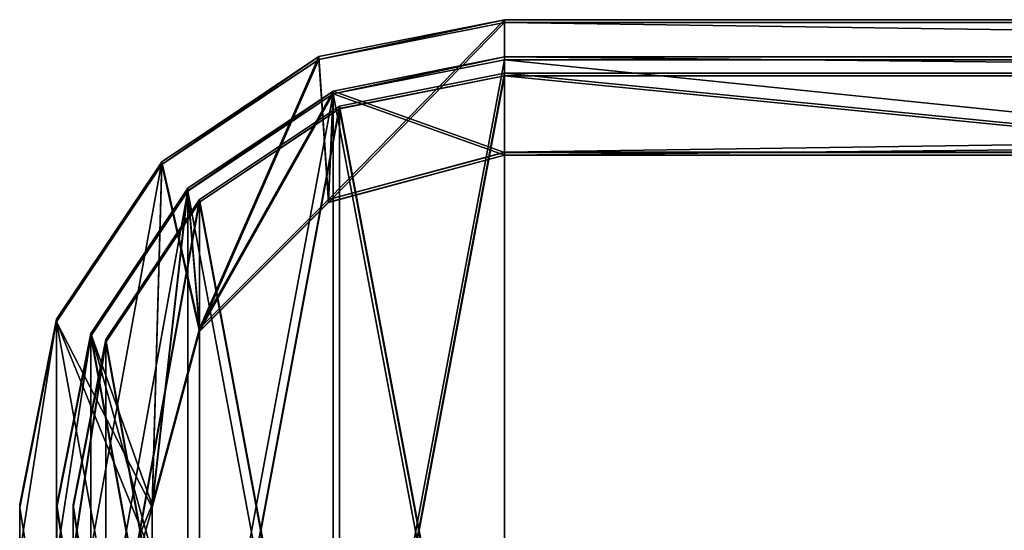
# Model space of a CAD drawing. Extents: x 3 to 633, y 0 to 102.
# Tile 2 of 8: x 3 to 64, y 32 to 64. Entities that reach past the tile are written whole.
import ezdxf

# ---------------------------------------------------------------- set-up
doc = ezdxf.new("R2010")
doc.units = 0
doc.header["$LTSCALE"] = 25.4
doc.layers.get('0').update_dxf_attribs({"color": 13, "linetype": 'CONTINUOUS'})

# ---------------------------------------------------------------- blocks, each defined once
blk = doc.blocks.new('SOFT-WALL-LED-60X6-7541-75')
at = {"color": 251}
for p, q in [((33.15, 63.609, 0.599), (21.669, 61.325, 0.592)), ((33.15, 63.609, 0.599), (21.669, 61.325, 0.592)), ((21.669, 61.143, 60.591), (33.15, 63.427, 60.598)), ((21.669, 61.143, 60.591), (33.15, 63.427, 60.598)), ((33.15, 63.427, 60.598), (33.15, 63.609, 0.599)), ((603.15, 63.609, 0.599), (33.15, 63.609, 0.599)), ((33.15, 63.427, 60.598), (33.15, 63.609, 0.599)), ((603.15, 63.609, 0.599), (33.15, 63.609, 0.599)), ((33.15, 63.427, 60.598), (603.15, 63.427, 60.598)), ((33.15, 63.427, 60.598), (603.15, 63.427, 60.598)), ((21.669, 61.325, 0.592), (11.937, 54.822, 0.572)), ((21.669, 61.325, 0.592), (11.937, 54.822, 0.572)), ((11.937, 54.64, 60.572), (21.669, 61.143, 60.591)), ((11.937, 54.64, 60.572), (21.669, 61.143, 60.591)), ((21.669, 61.143, 60.591), (21.669, 61.325, 0.592)), ((21.669, 61.143, 60.591), (21.669, 61.325, 0.592)), ((22.55, 59.193, 2.885), (33.15, 61.302, 2.892)), ((22.55, 59.193, 2.885), (33.15, 61.302, 2.892)), ((33.15, 61.134, 58.291), (22.55, 59.025, 58.285)), ((33.15, 61.134, 58.291), (22.55, 59.025, 58.285)), ((33.15, 61.302, 2.892), (33.15, 61.134, 58.291)), ((33.15, 61.302, 2.892), (603.15, 61.302, 2.892)), ((33.15, 61.302, 2.892), (33.15, 61.134, 58.291)), ((33.15, 61.302, 2.892), (603.15, 61.302, 2.892)), ((603.15, 61.134, 58.291), (33.15, 61.134, 58.291)), ((603.15, 61.134, 58.291), (33.15, 61.134, 58.291)), ((13.563, 53.189, 2.867), (22.55, 59.193, 2.885)), ((13.563, 53.189, 2.867), (22.55, 59.193, 2.885)), ((22.55, 59.025, 58.285), (22.55, 59.193, 2.885)), ((22.55, 59.025, 58.285), (22.55, 59.193, 2.885)), ((22.55, 59.025, 58.285), (13.563, 53.021, 58.267)), ((22.55, 59.025, 58.285), (13.563, 53.021, 58.267)), ((33.15, 55.409, 0.574), (22.25, 52.488, 0.565)), ((33.15, 55.409, 0.574), (22.25, 52.488, 0.565)), ((33.15, 55.402, 2.874), (22.25, 52.481, 2.865)), ((33.15, 55.402, 2.874), (22.25, 52.481, 2.865)), ((33.15, 55.234, 58.273), (22.25, 52.313, 58.265)), ((33.15, 55.234, 58.273), (22.25, 52.313, 58.265)), ((22.25, 52.306, 60.565), (33.15, 55.227, 60.573)), ((22.25, 52.306, 60.565), (33.15, 55.227, 60.573)), ((603.15, 55.409, 0.574), (33.15, 55.409, 0.574)), ((33.15, 55.409, 0.574), (33.15, 55.402, 2.874)), ((603.15, 55.409, 0.574), (33.15, 55.409, 0.574)), ((33.15, 55.409, 0.574), (33.15, 55.402, 2.874)), ((603.15, 55.402, 2.874), (33.15, 55.402, 2.874)), ((603.15, 55.402, 2.874), (33.15, 55.402, 2.874)), ((603.15, 55.234, 58.273), (33.15, 55.234, 58.273)), ((33.15, 55.234, 58.273), (33.15, 55.227, 60.573)), ((33.15, 55.234, 58.273), (33.15, 55.227, 60.573)), ((603.15, 55.234, 58.273), (33.15, 55.234, 58.273)), ((33.15, 55.227, 60.573), (603.15, 55.227, 60.573)), ((33.15, 55.227, 60.573), (603.15, 55.227, 60.573)), ((11.937, 54.822, 0.572), (5.434, 45.09, 0.542)), ((11.937, 54.822, 0.572), (5.434, 45.09, 0.542)), ((5.434, 44.908, 60.542), (11.937, 54.64, 60.572)), ((5.434, 44.908, 60.542), (11.937, 54.64, 60.572)), ((11.937, 54.64, 60.572), (11.937, 54.822, 0.572)), ((11.937, 54.64, 60.572), (11.937, 54.822, 0.572)), ((7.559, 44.202, 2.84), (13.563, 53.189, 2.867)), ((7.559, 44.202, 2.84), (13.563, 53.189, 2.867)), ((13.563, 53.021, 58.267), (7.559, 44.034, 58.239)), ((13.563, 53.021, 58.267), (7.559, 44.034, 58.239)), ((13.563, 53.021, 58.267), (13.563, 53.189, 2.867)), ((13.563, 53.021, 58.267), (13.563, 53.189, 2.867)), ((22.25, 52.488, 0.565), (14.271, 44.509, 0.541)), ((22.25, 52.488, 0.565), (14.271, 44.509, 0.541)), ((22.25, 52.481, 2.865), (14.271, 44.502, 2.841)), ((22.25, 52.481, 2.865), (14.271, 44.502, 2.841)), ((22.25, 52.488, 0.565), (22.25, 52.481, 2.865)), ((22.25, 52.488, 0.565), (22.25, 52.481, 2.865)), ((22.25, 52.313, 58.265), (14.271, 44.334, 58.24)), ((22.25, 52.313, 58.265), (14.271, 44.334, 58.24)), ((14.271, 44.327, 60.54), (22.25, 52.306, 60.565)), ((14.271, 44.327, 60.54), (22.25, 52.306, 60.565)), ((22.25, 52.306, 60.565), (22.25, 52.313, 58.265)), ((22.25, 52.306, 60.565), (22.25, 52.313, 58.265)), ((5.434, 45.09, 0.542), (3.15, 33.609, 0.508)), ((5.434, 45.09, 0.542), (3.15, 33.609, 0.508)), ((5.434, 44.908, 60.542), (5.434, 45.09, 0.542)), ((5.434, 44.908, 60.542), (5.434, 45.09, 0.542)), ((3.15, 33.427, 60.507), (5.434, 44.908, 60.542)), ((3.15, 33.427, 60.507), (5.434, 44.908, 60.542)), ((14.271, 44.509, 0.541), (11.35, 33.609, 0.508)), ((14.271, 44.509, 0.541), (11.35, 33.609, 0.508)), ((14.271, 44.502, 2.841), (11.35, 33.602, 2.808)), ((14.271, 44.502, 2.841), (11.35, 33.602, 2.808)), ((14.271, 44.509, 0.541), (14.271, 44.502, 2.841)), ((14.271, 44.509, 0.541), (14.271, 44.502, 2.841)), ((5.45, 33.602, 2.808), (7.559, 44.202, 2.84)), ((5.45, 33.602, 2.808), (7.559, 44.202, 2.84)), ((7.559, 44.034, 58.239), (5.45, 33.434, 58.207)), ((7.559, 44.034, 58.239), (5.45, 33.434, 58.207)), ((7.559, 44.034, 58.239), (7.559, 44.202, 2.84)), ((7.559, 44.034, 58.239), (7.559, 44.202, 2.84)), ((14.271, 44.334, 58.24), (11.35, 33.434, 58.207)), ((14.271, 44.334, 58.24), (11.35, 33.434, 58.207)), ((11.35, 33.427, 60.507), (14.271, 44.327, 60.54)), ((11.35, 33.427, 60.507), (14.271, 44.327, 60.54)), ((14.271, 44.327, 60.54), (14.271, 44.334, 58.24)), ((14.271, 44.327, 60.54), (14.271, 44.334, 58.24)), ((3.15, 33.609, 0.508), (3.15, 33.427, 60.507)), ((3.15, 33.609, 0.508), (3.15, 30.609, 0.498)), ((3.15, 33.609, 0.508), (3.15, 33.427, 60.507)), ((3.15, 33.609, 0.508), (3.15, 30.609, 0.498)), ((5.45, 33.434, 58.207), (5.45, 33.602, 2.808)), ((5.45, 30.602, 2.798), (5.45, 33.602, 2.808)), ((5.45, 33.434, 58.207), (5.45, 33.602, 2.808)), ((5.45, 30.602, 2.798), (5.45, 33.602, 2.808)), ((11.35, 33.609, 0.508), (11.35, 30.609, 0.498)), ((11.35, 33.602, 2.808), (11.35, 33.609, 0.508)), ((11.35, 33.609, 0.508), (11.35, 30.609, 0.498)), ((11.35, 33.602, 2.808), (11.35, 33.609, 0.508)), ((11.35, 33.602, 2.808), (11.35, 30.602, 2.798)), ((11.35, 33.602, 2.808), (11.35, 30.602, 2.798)), ((3.15, 30.427, 60.498), (3.15, 33.427, 60.507)), ((3.15, 30.427, 60.498), (3.15, 33.427, 60.507)), ((5.45, 33.434, 58.207), (5.45, 30.434, 58.198)), ((5.45, 33.434, 58.207), (5.45, 30.434, 58.198)), ((11.35, 33.434, 58.207), (11.35, 30.434, 58.198)), ((11.35, 33.427, 60.507), (11.35, 33.434, 58.207)), ((11.35, 33.434, 58.207), (11.35, 30.434, 58.198)), ((11.35, 33.427, 60.507), (11.35, 33.434, 58.207)), ((11.35, 30.427, 60.498), (11.35, 33.427, 60.507)), ((11.35, 30.427, 60.498), (11.35, 33.427, 60.507))]:
    blk.add_line(p, q, dxfattribs=at)
at = {"color": 7}
for p, q in [((33.15, 61.125, 61.091), (22.55, 59.017, 61.085)), ((33.15, 61.125, 61.091), (22.55, 59.017, 61.085)), ((22.55, 59.014, 62.085), (33.15, 61.122, 62.091)), ((22.55, 59.014, 62.085), (33.15, 61.122, 62.091)), ((603.15, 61.125, 61.091), (33.15, 61.125, 61.091)), ((33.15, 61.125, 61.091), (33.15, 61.122, 62.091)), ((33.15, 61.125, 61.091), (33.15, 61.122, 62.091)), ((603.15, 61.125, 61.091), (33.15, 61.125, 61.091)), ((33.15, 61.122, 62.091), (603.15, 61.122, 62.091)), ((33.15, 61.122, 62.091), (603.15, 61.122, 62.091)), ((33.15, 60.3, 3.389), (22.932, 58.268, 3.382)), ((33.15, 60.3, 3.389), (22.932, 58.268, 3.382)), ((22.932, 58.265, 4.382), (33.15, 60.297, 4.389)), ((22.932, 58.265, 4.382), (33.15, 60.297, 4.389)), ((603.15, 60.3, 3.389), (33.15, 60.3, 3.389)), ((33.15, 60.3, 3.389), (33.15, 60.297, 4.389)), ((33.15, 60.3, 3.389), (33.15, 60.297, 4.389)), ((603.15, 60.3, 3.389), (33.15, 60.3, 3.389)), ((33.15, 60.297, 4.389), (603.15, 60.297, 4.389)), ((33.15, 60.297, 4.389), (603.15, 60.297, 4.389)), ((22.55, 59.017, 61.085), (13.563, 53.012, 61.067)), ((22.55, 59.017, 61.085), (13.563, 53.012, 61.067)), ((13.563, 53.009, 62.067), (22.55, 59.014, 62.085)), ((13.563, 53.009, 62.067), (22.55, 59.014, 62.085)), ((22.55, 59.017, 61.085), (22.55, 59.014, 62.085)), ((22.55, 59.017, 61.085), (22.55, 59.014, 62.085)), ((22.932, 58.268, 3.382), (14.27, 52.48, 3.365)), ((22.932, 58.268, 3.382), (14.27, 52.48, 3.365)), ((14.27, 52.477, 4.365), (22.932, 58.265, 4.382)), ((14.27, 52.477, 4.365), (22.932, 58.265, 4.382)), ((22.932, 58.268, 3.382), (22.932, 58.265, 4.382)), ((22.932, 58.268, 3.382), (22.932, 58.265, 4.382)), ((13.563, 53.012, 61.067), (7.559, 44.026, 61.039)), ((13.563, 53.012, 61.067), (7.559, 44.026, 61.039)), ((7.559, 44.023, 62.039), (13.563, 53.009, 62.067)), ((7.559, 44.023, 62.039), (13.563, 53.009, 62.067)), ((13.563, 53.012, 61.067), (13.563, 53.009, 62.067)), ((13.563, 53.012, 61.067), (13.563, 53.009, 62.067)), ((14.27, 52.48, 3.365), (8.482, 43.818, 3.339)), ((14.27, 52.48, 3.365), (8.482, 43.818, 3.339)), ((8.482, 43.815, 4.339), (14.27, 52.477, 4.365)), ((8.482, 43.815, 4.339), (14.27, 52.477, 4.365)), ((14.27, 52.48, 3.365), (14.27, 52.477, 4.365)), ((14.27, 52.48, 3.365), (14.27, 52.477, 4.365)), ((7.559, 44.026, 61.039), (5.45, 33.426, 61.007)), ((7.559, 44.026, 61.039), (5.45, 33.426, 61.007)), ((5.45, 33.423, 62.007), (7.559, 44.023, 62.039)), ((5.45, 33.423, 62.007), (7.559, 44.023, 62.039)), ((7.559, 44.026, 61.039), (7.559, 44.023, 62.039)), ((7.559, 44.026, 61.039), (7.559, 44.023, 62.039)), ((8.482, 43.818, 3.339), (6.45, 33.601, 3.308)), ((8.482, 43.818, 3.339), (6.45, 33.601, 3.308)), ((6.45, 33.598, 4.308), (8.482, 43.815, 4.339)), ((6.45, 33.598, 4.308), (8.482, 43.815, 4.339)), ((8.482, 43.818, 3.339), (8.482, 43.815, 4.339)), ((8.482, 43.818, 3.339), (8.482, 43.815, 4.339)), ((6.45, 33.601, 3.308), (6.45, 33.598, 4.308)), ((6.45, 33.601, 3.308), (6.45, 33.598, 4.308)), ((6.45, 33.601, 3.308), (6.45, 30.601, 3.298)), ((6.45, 33.601, 3.308), (6.45, 30.601, 3.298)), ((6.45, 30.598, 4.298), (6.45, 33.598, 4.308)), ((6.45, 30.598, 4.298), (6.45, 33.598, 4.308)), ((5.45, 33.426, 61.007), (5.45, 33.423, 62.007)), ((5.45, 33.426, 61.007), (5.45, 33.423, 62.007)), ((5.45, 33.426, 61.007), (5.45, 30.426, 60.998)), ((5.45, 33.426, 61.007), (5.45, 30.426, 60.998)), ((5.45, 30.423, 61.998), (5.45, 33.423, 62.007)), ((5.45, 30.423, 61.998), (5.45, 33.423, 62.007))]:
    blk.add_line(p, q, dxfattribs=at)
at = {"color": 0}
for p, q in [((33.15, 60.138, 56.788), (22.932, 58.106, 56.782)), ((33.15, 60.138, 56.788), (22.932, 58.106, 56.782)), ((22.932, 58.103, 57.782), (33.15, 60.135, 57.788)), ((22.932, 58.103, 57.782), (33.15, 60.135, 57.788)), ((603.15, 60.138, 56.788), (33.15, 60.138, 56.788)), ((33.15, 60.138, 56.788), (33.15, 60.135, 57.788)), ((33.15, 60.138, 56.788), (33.15, 60.135, 57.788)), ((603.15, 60.138, 56.788), (33.15, 60.138, 56.788)), ((33.15, 60.135, 57.788), (603.15, 60.135, 57.788)), ((33.15, 60.135, 57.788), (603.15, 60.135, 57.788)), ((22.932, 58.106, 56.782), (14.27, 52.318, 56.765)), ((22.932, 58.106, 56.782), (14.27, 52.318, 56.765)), ((14.27, 52.315, 57.765), (22.932, 58.103, 57.782)), ((14.27, 52.315, 57.765), (22.932, 58.103, 57.782)), ((22.932, 58.103, 57.782), (22.932, 58.106, 56.782)), ((22.932, 58.103, 57.782), (22.932, 58.106, 56.782)), ((14.27, 52.318, 56.765), (8.482, 43.656, 56.738)), ((14.27, 52.318, 56.765), (8.482, 43.656, 56.738)), ((8.482, 43.653, 57.738), (14.27, 52.315, 57.765)), ((8.482, 43.653, 57.738), (14.27, 52.315, 57.765)), ((14.27, 52.315, 57.765), (14.27, 52.318, 56.765)), ((14.27, 52.315, 57.765), (14.27, 52.318, 56.765)), ((8.482, 43.656, 56.738), (6.45, 33.439, 56.707)), ((8.482, 43.656, 56.738), (6.45, 33.439, 56.707)), ((6.45, 33.436, 57.707), (8.482, 43.653, 57.738)), ((6.45, 33.436, 57.707), (8.482, 43.653, 57.738)), ((8.482, 43.653, 57.738), (8.482, 43.656, 56.738)), ((8.482, 43.653, 57.738), (8.482, 43.656, 56.738)), ((6.45, 33.439, 56.707), (6.45, 33.436, 57.707)), ((6.45, 33.439, 56.707), (6.45, 30.439, 56.698)), ((6.45, 33.439, 56.707), (6.45, 33.436, 57.707)), ((6.45, 33.439, 56.707), (6.45, 30.439, 56.698)), ((6.45, 30.436, 57.698), (6.45, 33.436, 57.707)), ((6.45, 30.436, 57.698), (6.45, 33.436, 57.707))]:
    blk.add_line(p, q, dxfattribs=at)
at = {"color": 251}
mesh = blk.add_polyface(dxfattribs=at)
corners = [(5.434, 45.09, 0.542), (3.15, 30.609, 0.498), (3.15, 33.609, 0.508), (5.434, 19.129, 0.464), (11.937, 54.822, 0.572), (11.35, 33.609, 0.508), (14.271, 44.509, 0.541), (21.669, 61.325, 0.592), (22.25, 52.488, 0.565), (33.15, 63.609, 0.599), (33.15, 55.409, 0.574), (603.15, 63.609, 0.599), (603.15, 55.409, 0.574), (614.63, 61.325, 0.592), (614.05, 52.488, 0.565), (622.029, 44.509, 0.541), (624.363, 54.822, 0.572), (624.95, 33.609, 0.508), (630.866, 45.09, 0.542), (624.95, 30.609, 0.498), (11.35, 30.609, 0.498), (11.937, 9.396, 0.434), (14.271, 19.709, 0.465), (21.669, 2.893, 0.414), (22.25, 11.73, 0.441), (33.15, 0.609, 0.407), (33.15, 8.809, 0.432), (603.15, 8.809, 0.432), (603.15, 0.609, 0.407), (614.05, 11.73, 0.441), (614.63, 2.893, 0.414), (622.029, 19.709, 0.465), (624.363, 9.396, 0.434), (630.866, 19.129, 0.464), (633.15, 33.609, 0.508), (633.15, 30.609, 0.498)]
mesh.append_faces([[corners[k] for k in face] for face in [(0, 1, 2), (33, 34, 35)]], dxfattribs={"vtx0": -1, "color": 251})
mesh.append_faces([[corners[k] for k in face] for face in [(1, 0, 3), (5, 4, 6), (6, 7, 8), (8, 9, 10), (10, 11, 12), (12, 13, 14), (14, 13, 15), (15, 16, 17), (17, 18, 19), (3, 20, 21), (20, 3, 5), (21, 22, 23), (23, 24, 25), (25, 27, 28), (28, 29, 30), (30, 31, 32), (32, 19, 33)]], dxfattribs={"vtx0": -1, "vtx1": -1, "color": 251})
mesh.append_faces([[corners[k] for k in face] for face in [(3, 4, 5), (33, 19, 18)]], dxfattribs={"vtx0": -1, "vtx1": -1, "vtx2": -1, "color": 251})
mesh.append_faces([[corners[k] for k in face] for face in [(3, 0, 4), (6, 4, 7), (8, 7, 9), (10, 9, 11), (12, 11, 13), (15, 13, 16), (17, 16, 18), (21, 20, 22), (23, 22, 24), (25, 24, 26), (25, 26, 27), (28, 27, 29), (30, 29, 31), (32, 31, 19), (33, 18, 34)]], dxfattribs={"vtx0": -1, "vtx2": -1, "color": 251})
mesh = blk.add_polyface(dxfattribs=at)
corners = [(5.434, 18.947, 60.463), (3.15, 33.427, 60.507), (3.15, 30.427, 60.498), (5.434, 44.908, 60.542), (11.937, 9.214, 60.434), (11.35, 30.427, 60.498), (14.271, 19.527, 60.465), (21.669, 2.711, 60.414), (22.25, 11.548, 60.441), (33.15, 0.427, 60.407), (33.15, 8.627, 60.432), (603.15, 0.427, 60.407), (603.15, 8.627, 60.432), (614.63, 2.711, 60.414), (614.05, 11.548, 60.441), (622.029, 19.527, 60.465), (624.363, 9.214, 60.434), (624.95, 30.427, 60.498), (630.866, 18.947, 60.463), (624.95, 33.427, 60.507), (11.35, 33.427, 60.507), (11.937, 54.64, 60.572), (14.271, 44.327, 60.54), (21.669, 61.143, 60.591), (22.25, 52.306, 60.565), (33.15, 63.427, 60.598), (33.15, 55.227, 60.573), (603.15, 55.227, 60.573), (603.15, 63.427, 60.598), (614.05, 52.306, 60.565), (614.63, 61.143, 60.591), (622.029, 44.327, 60.54), (624.363, 54.64, 60.572), (630.866, 44.908, 60.542), (633.15, 30.427, 60.498), (633.15, 33.427, 60.507)]
mesh.append_faces([[corners[k] for k in face] for face in [(0, 1, 2), (33, 34, 35)]], dxfattribs={"vtx0": -1, "color": 251})
mesh.append_faces([[corners[k] for k in face] for face in [(1, 0, 3), (5, 4, 6), (6, 7, 8), (8, 9, 10), (10, 11, 12), (12, 13, 14), (14, 13, 15), (15, 16, 17), (17, 18, 19), (3, 20, 21), (20, 3, 5), (21, 22, 23), (23, 24, 25), (25, 27, 28), (28, 29, 30), (30, 31, 32), (32, 19, 33)]], dxfattribs={"vtx0": -1, "vtx1": -1, "color": 251})
mesh.append_faces([[corners[k] for k in face] for face in [(3, 4, 5), (33, 19, 18)]], dxfattribs={"vtx0": -1, "vtx1": -1, "vtx2": -1, "color": 251})
mesh.append_faces([[corners[k] for k in face] for face in [(3, 0, 4), (6, 4, 7), (8, 7, 9), (10, 9, 11), (12, 11, 13), (15, 13, 16), (17, 16, 18), (21, 20, 22), (23, 22, 24), (25, 24, 26), (25, 26, 27), (28, 27, 29), (30, 29, 31), (32, 31, 19), (33, 18, 34)]], dxfattribs={"vtx0": -1, "vtx2": -1, "color": 251})
mesh = blk.add_polyface(dxfattribs=at)
corners = [(21.669, 61.143, 60.591), (33.15, 63.609, 0.599), (21.669, 61.325, 0.592), (33.15, 63.427, 60.598)]
mesh.append_faces([[corners[k] for k in face] for face in [(0, 1, 2), (1, 0, 3)]], dxfattribs={"vtx0": -1, "color": 251})
mesh = blk.add_polyface(dxfattribs=at)
corners = [(33.15, 63.427, 60.598), (603.15, 63.609, 0.599), (33.15, 63.609, 0.599), (603.15, 63.427, 60.598)]
mesh.append_faces([[corners[k] for k in face] for face in [(0, 1, 2), (1, 0, 3)]], dxfattribs={"vtx0": -1, "color": 251})
mesh = blk.add_polyface(dxfattribs=at)
corners = [(7.559, 20.002, 2.766), (5.45, 33.602, 2.808), (5.45, 30.602, 2.798), (7.559, 44.202, 2.84), (13.563, 11.015, 2.739), (11.35, 30.602, 2.798), (14.271, 19.702, 2.765), (22.55, 5.011, 2.721), (22.25, 11.723, 2.741), (33.15, 8.802, 2.732), (33.15, 2.902, 2.714), (603.15, 2.902, 2.714), (603.15, 8.802, 2.732), (613.75, 5.011, 2.721), (614.05, 11.723, 2.741), (622.737, 11.015, 2.739), (622.029, 19.702, 2.765), (624.95, 30.602, 2.798), (628.741, 20.002, 2.766), (624.95, 33.602, 2.808), (11.35, 33.602, 2.808), (13.563, 53.189, 2.867), (14.271, 44.502, 2.841), (22.55, 59.193, 2.885), (22.25, 52.481, 2.865), (33.15, 55.402, 2.874), (33.15, 61.302, 2.892), (603.15, 55.402, 2.874), (603.15, 61.302, 2.892), (614.05, 52.481, 2.865), (613.75, 59.193, 2.885), (622.737, 53.189, 2.867), (622.029, 44.502, 2.841), (628.741, 44.202, 2.84), (630.85, 30.602, 2.798), (630.85, 33.602, 2.808)]
mesh.append_faces([[corners[k] for k in face] for face in [(0, 1, 2), (33, 34, 35)]], dxfattribs={"vtx0": -1, "color": 251})
mesh.append_faces([[corners[k] for k in face] for face in [(1, 0, 3), (5, 4, 6), (6, 7, 8), (8, 7, 9), (9, 11, 12), (12, 13, 14), (14, 15, 16), (16, 15, 17), (17, 18, 19), (3, 20, 21), (20, 3, 5), (21, 22, 23), (23, 25, 26), (26, 27, 28), (28, 29, 30), (30, 29, 31), (31, 19, 33)]], dxfattribs={"vtx0": -1, "vtx1": -1, "color": 251})
mesh.append_faces([[corners[k] for k in face] for face in [(3, 4, 5), (33, 19, 18)]], dxfattribs={"vtx0": -1, "vtx1": -1, "vtx2": -1, "color": 251})
mesh.append_faces([[corners[k] for k in face] for face in [(3, 0, 4), (6, 4, 7), (9, 7, 10), (9, 10, 11), (12, 11, 13), (14, 13, 15), (17, 15, 18), (21, 20, 22), (23, 22, 24), (23, 24, 25), (26, 25, 27), (28, 27, 29), (31, 29, 32), (31, 32, 19), (33, 18, 34)]], dxfattribs={"vtx0": -1, "vtx2": -1, "color": 251})
mesh = blk.add_polyface(dxfattribs=at)
corners = [(7.559, 44.034, 58.239), (5.45, 30.434, 58.198), (5.45, 33.434, 58.207), (7.559, 19.834, 58.166), (13.563, 53.021, 58.267), (11.35, 33.434, 58.207), (14.271, 44.334, 58.24), (22.55, 59.025, 58.285), (22.25, 52.313, 58.265), (33.15, 55.234, 58.273), (33.15, 61.134, 58.291), (603.15, 61.134, 58.291), (603.15, 55.234, 58.273), (613.75, 59.025, 58.285), (614.05, 52.313, 58.265), (622.737, 53.021, 58.267), (622.029, 44.334, 58.24), (624.95, 33.434, 58.207), (628.741, 44.034, 58.239), (624.95, 30.434, 58.198), (11.35, 30.434, 58.198), (13.563, 10.847, 58.139), (14.271, 19.534, 58.165), (22.55, 4.843, 58.121), (22.25, 11.555, 58.141), (33.15, 8.634, 58.132), (33.15, 2.734, 58.114), (603.15, 8.634, 58.132), (603.15, 2.734, 58.114), (614.05, 11.555, 58.141), (613.75, 4.843, 58.121), (622.737, 10.847, 58.139), (622.029, 19.534, 58.165), (628.741, 19.834, 58.166), (630.85, 33.434, 58.207), (630.85, 30.434, 58.198)]
mesh.append_faces([[corners[k] for k in face] for face in [(0, 1, 2), (33, 34, 35)]], dxfattribs={"vtx0": -1, "color": 251})
mesh.append_faces([[corners[k] for k in face] for face in [(1, 0, 3), (5, 4, 6), (6, 7, 8), (8, 7, 9), (9, 11, 12), (12, 13, 14), (14, 15, 16), (16, 15, 17), (17, 18, 19), (3, 20, 21), (20, 3, 5), (21, 22, 23), (23, 25, 26), (26, 27, 28), (28, 29, 30), (30, 29, 31), (31, 19, 33)]], dxfattribs={"vtx0": -1, "vtx1": -1, "color": 251})
mesh.append_faces([[corners[k] for k in face] for face in [(3, 4, 5), (33, 19, 18)]], dxfattribs={"vtx0": -1, "vtx1": -1, "vtx2": -1, "color": 251})
mesh.append_faces([[corners[k] for k in face] for face in [(3, 0, 4), (6, 4, 7), (9, 7, 10), (9, 10, 11), (12, 11, 13), (14, 13, 15), (17, 15, 18), (21, 20, 22), (23, 22, 24), (23, 24, 25), (26, 25, 27), (28, 27, 29), (31, 29, 32), (31, 32, 19), (33, 18, 34)]], dxfattribs={"vtx0": -1, "vtx2": -1, "color": 251})
at = {"color": 7}
mesh = blk.add_polyface(dxfattribs=at)
corners = [(7.559, 44.026, 61.039), (5.45, 30.426, 60.998), (5.45, 33.426, 61.007), (7.559, 19.825, 60.966), (13.563, 53.012, 61.067), (13.563, 10.839, 60.939), (22.55, 59.017, 61.085), (22.55, 4.834, 60.92), (33.15, 61.125, 61.091), (33.15, 2.726, 60.914), (603.15, 61.125, 61.091), (603.15, 2.726, 60.914), (613.75, 59.017, 61.085), (613.75, 4.834, 60.92), (622.737, 53.012, 61.067), (622.737, 10.839, 60.939), (628.741, 44.026, 61.039), (628.741, 19.825, 60.966), (630.85, 33.426, 61.007), (630.85, 30.426, 60.998)]
mesh.append_faces([[corners[k] for k in face] for face in [(0, 1, 2), (17, 18, 19)]], dxfattribs={"vtx0": -1, "color": 7})
mesh.append_faces([[corners[k] for k in face] for face in [(1, 0, 3), (3, 4, 5), (5, 6, 7), (7, 8, 9), (9, 10, 11), (11, 12, 13), (13, 14, 15), (15, 16, 17)]], dxfattribs={"vtx0": -1, "vtx1": -1, "color": 7})
mesh.append_faces([[corners[k] for k in face] for face in [(3, 0, 4), (5, 4, 6), (7, 6, 8), (9, 8, 10), (11, 10, 12), (13, 12, 14), (15, 14, 16), (17, 16, 18)]], dxfattribs={"vtx0": -1, "vtx2": -1, "color": 7})
mesh = blk.add_polyface(dxfattribs=at)
corners = [(7.559, 19.822, 61.966), (5.45, 33.423, 62.007), (5.45, 30.423, 61.998), (7.559, 44.023, 62.039), (13.563, 10.836, 61.939), (13.563, 53.009, 62.067), (22.55, 4.831, 61.92), (22.55, 59.014, 62.085), (33.15, 2.723, 61.914), (33.15, 61.122, 62.091), (603.15, 2.723, 61.914), (603.15, 61.122, 62.091), (613.75, 4.831, 61.92), (613.75, 59.014, 62.085), (622.737, 10.836, 61.939), (622.737, 53.009, 62.067), (628.741, 19.822, 61.966), (628.741, 44.023, 62.039), (630.85, 30.423, 61.998), (630.85, 33.423, 62.007)]
mesh.append_faces([[corners[k] for k in face] for face in [(0, 1, 2), (17, 18, 19)]], dxfattribs={"vtx0": -1, "color": 7})
mesh.append_faces([[corners[k] for k in face] for face in [(1, 0, 3), (3, 4, 5), (5, 6, 7), (7, 8, 9), (9, 10, 11), (11, 12, 13), (13, 14, 15), (15, 16, 17)]], dxfattribs={"vtx0": -1, "vtx1": -1, "color": 7})
mesh.append_faces([[corners[k] for k in face] for face in [(3, 0, 4), (5, 4, 6), (7, 6, 8), (9, 8, 10), (11, 10, 12), (13, 12, 14), (15, 14, 16), (17, 16, 18)]], dxfattribs={"vtx0": -1, "vtx2": -1, "color": 7})
at = {"color": 251}
mesh = blk.add_polyface(dxfattribs=at)
corners = [(11.937, 54.64, 60.572), (21.669, 61.325, 0.592), (11.937, 54.822, 0.572), (21.669, 61.143, 60.591)]
mesh.append_faces([[corners[k] for k in face] for face in [(0, 1, 2), (1, 0, 3)]], dxfattribs={"vtx0": -1, "color": 251})
mesh = blk.add_polyface(dxfattribs=at)
corners = [(33.15, 61.302, 2.892), (22.55, 59.025, 58.285), (22.55, 59.193, 2.885), (33.15, 61.134, 58.291)]
mesh.append_faces([[corners[k] for k in face] for face in [(0, 1, 2), (1, 0, 3)]], dxfattribs={"vtx0": -1, "color": 251})
at = {"color": 7}
mesh = blk.add_polyface(dxfattribs=at)
corners = [(22.55, 59.014, 62.085), (33.15, 61.125, 61.091), (22.55, 59.017, 61.085), (33.15, 61.122, 62.091)]
mesh.append_faces([[corners[k] for k in face] for face in [(0, 1, 2), (1, 0, 3)]], dxfattribs={"vtx0": -1, "color": 7})
at = {"color": 251}
mesh = blk.add_polyface(dxfattribs=at)
corners = [(603.15, 61.134, 58.291), (33.15, 61.302, 2.892), (603.15, 61.302, 2.892), (33.15, 61.134, 58.291)]
mesh.append_faces([[corners[k] for k in face] for face in [(0, 1, 2), (1, 0, 3)]], dxfattribs={"vtx0": -1, "color": 251})
at = {"color": 7}
mesh = blk.add_polyface(dxfattribs=at)
corners = [(33.15, 61.122, 62.091), (603.15, 61.125, 61.091), (33.15, 61.125, 61.091), (603.15, 61.122, 62.091)]
mesh.append_faces([[corners[k] for k in face] for face in [(0, 1, 2), (1, 0, 3)]], dxfattribs={"vtx0": -1, "color": 7})
mesh = blk.add_polyface(dxfattribs=at)
corners = [(8.482, 43.818, 3.339), (6.45, 30.601, 3.298), (6.45, 33.601, 3.308), (8.482, 20.383, 3.267), (14.27, 52.48, 3.365), (14.27, 11.721, 3.241), (22.932, 58.268, 3.382), (22.932, 5.933, 3.224), (33.15, 60.3, 3.389), (33.15, 3.901, 3.217), (603.15, 60.3, 3.389), (603.15, 3.901, 3.217), (613.368, 58.268, 3.382), (613.368, 5.933, 3.224), (622.03, 52.48, 3.365), (622.03, 11.721, 3.241), (627.818, 43.818, 3.339), (627.818, 20.383, 3.267), (629.85, 33.601, 3.308), (629.85, 30.601, 3.298)]
mesh.append_faces([[corners[k] for k in face] for face in [(0, 1, 2), (17, 18, 19)]], dxfattribs={"vtx0": -1, "color": 7})
mesh.append_faces([[corners[k] for k in face] for face in [(1, 0, 3), (3, 4, 5), (5, 6, 7), (7, 8, 9), (9, 10, 11), (11, 12, 13), (13, 14, 15), (15, 16, 17)]], dxfattribs={"vtx0": -1, "vtx1": -1, "color": 7})
mesh.append_faces([[corners[k] for k in face] for face in [(3, 0, 4), (5, 4, 6), (7, 6, 8), (9, 8, 10), (11, 10, 12), (13, 12, 14), (15, 14, 16), (17, 16, 18)]], dxfattribs={"vtx0": -1, "vtx2": -1, "color": 7})
mesh = blk.add_polyface(dxfattribs=at)
corners = [(8.482, 20.38, 4.267), (6.45, 33.598, 4.308), (6.45, 30.598, 4.298), (8.482, 43.815, 4.339), (14.27, 11.718, 4.241), (14.27, 52.477, 4.365), (22.932, 5.93, 4.224), (22.932, 58.265, 4.382), (33.15, 3.898, 4.217), (33.15, 60.297, 4.389), (603.15, 3.898, 4.217), (603.15, 60.297, 4.389), (613.368, 5.93, 4.224), (613.368, 58.265, 4.382), (622.03, 11.718, 4.241), (622.03, 52.477, 4.365), (627.818, 20.38, 4.267), (627.818, 43.815, 4.339), (629.85, 30.598, 4.298), (629.85, 33.598, 4.308)]
mesh.append_faces([[corners[k] for k in face] for face in [(0, 1, 2), (17, 18, 19)]], dxfattribs={"vtx0": -1, "color": 7})
mesh.append_faces([[corners[k] for k in face] for face in [(1, 0, 3), (3, 4, 5), (5, 6, 7), (7, 8, 9), (9, 10, 11), (11, 12, 13), (13, 14, 15), (15, 16, 17)]], dxfattribs={"vtx0": -1, "vtx1": -1, "color": 7})
mesh.append_faces([[corners[k] for k in face] for face in [(3, 0, 4), (5, 4, 6), (7, 6, 8), (9, 8, 10), (11, 10, 12), (13, 12, 14), (15, 14, 16), (17, 16, 18)]], dxfattribs={"vtx0": -1, "vtx2": -1, "color": 7})
at = {"color": 0}
mesh = blk.add_polyface(dxfattribs=at)
corners = [(8.482, 43.656, 56.738), (6.45, 30.439, 56.698), (6.45, 33.439, 56.707), (8.482, 20.221, 56.667), (14.27, 52.318, 56.765), (14.27, 11.559, 56.641), (22.932, 58.106, 56.782), (22.932, 5.771, 56.623), (33.15, 60.138, 56.788), (33.15, 3.739, 56.617), (603.15, 60.138, 56.788), (603.15, 3.739, 56.617), (613.368, 58.106, 56.782), (613.368, 5.771, 56.623), (622.03, 52.318, 56.765), (622.03, 11.559, 56.641), (627.818, 43.656, 56.738), (627.818, 20.221, 56.667), (629.85, 33.439, 56.707), (629.85, 30.439, 56.698)]
mesh.append_faces([[corners[k] for k in face] for face in [(0, 1, 2), (17, 18, 19)]], dxfattribs={"vtx0": -1, "color": 0})
mesh.append_faces([[corners[k] for k in face] for face in [(1, 0, 3), (3, 4, 5), (5, 6, 7), (7, 8, 9), (9, 10, 11), (11, 12, 13), (13, 14, 15), (15, 16, 17)]], dxfattribs={"vtx0": -1, "vtx1": -1, "color": 0})
mesh.append_faces([[corners[k] for k in face] for face in [(3, 0, 4), (5, 4, 6), (7, 6, 8), (9, 8, 10), (11, 10, 12), (13, 12, 14), (15, 14, 16), (17, 16, 18)]], dxfattribs={"vtx0": -1, "vtx2": -1, "color": 0})
mesh = blk.add_polyface(dxfattribs=at)
corners = [(8.482, 20.218, 57.667), (6.45, 33.436, 57.707), (6.45, 30.436, 57.698), (8.482, 43.653, 57.738), (14.27, 11.556, 57.641), (14.27, 52.315, 57.765), (22.932, 5.768, 57.623), (22.932, 58.103, 57.782), (33.15, 3.736, 57.617), (33.15, 60.135, 57.788), (603.15, 3.736, 57.617), (603.15, 60.135, 57.788), (613.368, 5.768, 57.623), (613.368, 58.103, 57.782), (622.03, 11.556, 57.641), (622.03, 52.315, 57.765), (627.818, 20.218, 57.667), (627.818, 43.653, 57.738), (629.85, 30.436, 57.698), (629.85, 33.436, 57.707)]
mesh.append_faces([[corners[k] for k in face] for face in [(0, 1, 2), (17, 18, 19)]], dxfattribs={"vtx0": -1, "color": 0})
mesh.append_faces([[corners[k] for k in face] for face in [(1, 0, 3), (3, 4, 5), (5, 6, 7), (7, 8, 9), (9, 10, 11), (11, 12, 13), (13, 14, 15), (15, 16, 17)]], dxfattribs={"vtx0": -1, "vtx1": -1, "color": 0})
mesh.append_faces([[corners[k] for k in face] for face in [(3, 0, 4), (5, 4, 6), (7, 6, 8), (9, 8, 10), (11, 10, 12), (13, 12, 14), (15, 14, 16), (17, 16, 18)]], dxfattribs={"vtx0": -1, "vtx2": -1, "color": 0})
at = {"color": 7}
mesh = blk.add_polyface(dxfattribs=at)
corners = [(22.932, 58.265, 4.382), (33.15, 60.3, 3.389), (22.932, 58.268, 3.382), (33.15, 60.297, 4.389)]
mesh.append_faces([[corners[k] for k in face] for face in [(0, 1, 2), (1, 0, 3)]], dxfattribs={"vtx0": -1, "color": 7})
at = {"color": 0}
mesh = blk.add_polyface(dxfattribs=at)
corners = [(22.932, 58.103, 57.782), (33.15, 60.138, 56.788), (22.932, 58.106, 56.782), (33.15, 60.135, 57.788)]
mesh.append_faces([[corners[k] for k in face] for face in [(0, 1, 2), (1, 0, 3)]], dxfattribs={"vtx0": -1, "color": 0})
at = {"color": 7}
mesh = blk.add_polyface(dxfattribs=at)
corners = [(33.15, 60.297, 4.389), (603.15, 60.3, 3.389), (33.15, 60.3, 3.389), (603.15, 60.297, 4.389)]
mesh.append_faces([[corners[k] for k in face] for face in [(0, 1, 2), (1, 0, 3)]], dxfattribs={"vtx0": -1, "color": 7})
at = {"color": 0}
mesh = blk.add_polyface(dxfattribs=at)
corners = [(33.15, 60.135, 57.788), (603.15, 60.138, 56.788), (33.15, 60.138, 56.788), (603.15, 60.135, 57.788)]
mesh.append_faces([[corners[k] for k in face] for face in [(0, 1, 2), (1, 0, 3)]], dxfattribs={"vtx0": -1, "color": 0})
at = {"color": 251}
mesh = blk.add_polyface(dxfattribs=at)
corners = [(22.55, 59.193, 2.885), (13.563, 53.021, 58.267), (13.563, 53.189, 2.867), (22.55, 59.025, 58.285)]
mesh.append_faces([[corners[k] for k in face] for face in [(0, 1, 2), (1, 0, 3)]], dxfattribs={"vtx0": -1, "color": 251})
at = {"color": 7}
mesh = blk.add_polyface(dxfattribs=at)
corners = [(13.563, 53.009, 62.067), (22.55, 59.017, 61.085), (13.563, 53.012, 61.067), (22.55, 59.014, 62.085)]
mesh.append_faces([[corners[k] for k in face] for face in [(0, 1, 2), (1, 0, 3)]], dxfattribs={"vtx0": -1, "color": 7})
mesh = blk.add_polyface(dxfattribs=at)
corners = [(14.27, 52.477, 4.365), (22.932, 58.268, 3.382), (14.27, 52.48, 3.365), (22.932, 58.265, 4.382)]
mesh.append_faces([[corners[k] for k in face] for face in [(0, 1, 2), (1, 0, 3)]], dxfattribs={"vtx0": -1, "color": 7})
at = {"color": 0}
mesh = blk.add_polyface(dxfattribs=at)
corners = [(14.27, 52.315, 57.765), (22.932, 58.106, 56.782), (14.27, 52.318, 56.765), (22.932, 58.103, 57.782)]
mesh.append_faces([[corners[k] for k in face] for face in [(0, 1, 2), (1, 0, 3)]], dxfattribs={"vtx0": -1, "color": 0})
at = {"color": 251}
mesh = blk.add_polyface(dxfattribs=at)
corners = [(33.15, 55.409, 0.574), (22.25, 52.481, 2.865), (22.25, 52.488, 0.565), (33.15, 55.402, 2.874)]
mesh.append_faces([[corners[k] for k in face] for face in [(0, 1, 2), (1, 0, 3)]], dxfattribs={"vtx0": -1, "color": 251})
mesh = blk.add_polyface(dxfattribs=at)
corners = [(33.15, 55.234, 58.273), (22.25, 52.306, 60.565), (22.25, 52.313, 58.265), (33.15, 55.227, 60.573)]
mesh.append_faces([[corners[k] for k in face] for face in [(0, 1, 2), (1, 0, 3)]], dxfattribs={"vtx0": -1, "color": 251})
mesh = blk.add_polyface(dxfattribs=at)
corners = [(603.15, 55.402, 2.874), (33.15, 55.409, 0.574), (603.15, 55.409, 0.574), (33.15, 55.402, 2.874)]
mesh.append_faces([[corners[k] for k in face] for face in [(0, 1, 2), (1, 0, 3)]], dxfattribs={"vtx0": -1, "color": 251})
mesh = blk.add_polyface(dxfattribs=at)
corners = [(603.15, 55.227, 60.573), (33.15, 55.234, 58.273), (603.15, 55.234, 58.273), (33.15, 55.227, 60.573)]
mesh.append_faces([[corners[k] for k in face] for face in [(0, 1, 2), (1, 0, 3)]], dxfattribs={"vtx0": -1, "color": 251})
mesh = blk.add_polyface(dxfattribs=at)
corners = [(11.937, 54.64, 60.572), (5.434, 45.09, 0.542), (5.434, 44.908, 60.542), (11.937, 54.822, 0.572)]
mesh.append_faces([[corners[k] for k in face] for face in [(0, 1, 2), (1, 0, 3)]], dxfattribs={"vtx0": -1, "color": 251})
mesh = blk.add_polyface(dxfattribs=at)
corners = [(7.559, 44.202, 2.84), (13.563, 53.021, 58.267), (7.559, 44.034, 58.239), (13.563, 53.189, 2.867)]
mesh.append_faces([[corners[k] for k in face] for face in [(0, 1, 2), (1, 0, 3)]], dxfattribs={"vtx0": -1, "color": 251})
at = {"color": 7}
mesh = blk.add_polyface(dxfattribs=at)
corners = [(13.563, 53.009, 62.067), (7.559, 44.026, 61.039), (7.559, 44.023, 62.039), (13.563, 53.012, 61.067)]
mesh.append_faces([[corners[k] for k in face] for face in [(0, 1, 2), (1, 0, 3)]], dxfattribs={"vtx0": -1, "color": 7})
mesh = blk.add_polyface(dxfattribs=at)
corners = [(14.27, 52.477, 4.365), (8.482, 43.818, 3.339), (8.482, 43.815, 4.339), (14.27, 52.48, 3.365)]
mesh.append_faces([[corners[k] for k in face] for face in [(0, 1, 2), (1, 0, 3)]], dxfattribs={"vtx0": -1, "color": 7})
at = {"color": 251}
mesh = blk.add_polyface(dxfattribs=at)
corners = [(14.271, 44.509, 0.541), (22.25, 52.481, 2.865), (14.271, 44.502, 2.841), (22.25, 52.488, 0.565)]
mesh.append_faces([[corners[k] for k in face] for face in [(0, 1, 2), (1, 0, 3)]], dxfattribs={"vtx0": -1, "color": 251})
at = {"color": 0}
mesh = blk.add_polyface(dxfattribs=at)
corners = [(14.27, 52.315, 57.765), (8.482, 43.656, 56.738), (8.482, 43.653, 57.738), (14.27, 52.318, 56.765)]
mesh.append_faces([[corners[k] for k in face] for face in [(0, 1, 2), (1, 0, 3)]], dxfattribs={"vtx0": -1, "color": 0})
at = {"color": 251}
mesh = blk.add_polyface(dxfattribs=at)
corners = [(14.271, 44.334, 58.24), (22.25, 52.306, 60.565), (14.271, 44.327, 60.54), (22.25, 52.313, 58.265)]
mesh.append_faces([[corners[k] for k in face] for face in [(0, 1, 2), (1, 0, 3)]], dxfattribs={"vtx0": -1, "color": 251})
mesh = blk.add_polyface(dxfattribs=at)
corners = [(5.434, 44.908, 60.542), (3.15, 33.609, 0.508), (3.15, 33.427, 60.507), (5.434, 45.09, 0.542)]
mesh.append_faces([[corners[k] for k in face] for face in [(0, 1, 2), (1, 0, 3)]], dxfattribs={"vtx0": -1, "color": 251})
mesh = blk.add_polyface(dxfattribs=at)
corners = [(11.35, 33.609, 0.508), (14.271, 44.502, 2.841), (11.35, 33.602, 2.808), (14.271, 44.509, 0.541)]
mesh.append_faces([[corners[k] for k in face] for face in [(0, 1, 2), (1, 0, 3)]], dxfattribs={"vtx0": -1, "color": 251})
mesh = blk.add_polyface(dxfattribs=at)
corners = [(5.45, 33.602, 2.808), (7.559, 44.034, 58.239), (5.45, 33.434, 58.207), (7.559, 44.202, 2.84)]
mesh.append_faces([[corners[k] for k in face] for face in [(0, 1, 2), (1, 0, 3)]], dxfattribs={"vtx0": -1, "color": 251})
at = {"color": 7}
mesh = blk.add_polyface(dxfattribs=at)
corners = [(7.559, 44.023, 62.039), (5.45, 33.426, 61.007), (5.45, 33.423, 62.007), (7.559, 44.026, 61.039)]
mesh.append_faces([[corners[k] for k in face] for face in [(0, 1, 2), (1, 0, 3)]], dxfattribs={"vtx0": -1, "color": 7})
at = {"color": 251}
mesh = blk.add_polyface(dxfattribs=at)
corners = [(11.35, 33.434, 58.207), (14.271, 44.327, 60.54), (11.35, 33.427, 60.507), (14.271, 44.334, 58.24)]
mesh.append_faces([[corners[k] for k in face] for face in [(0, 1, 2), (1, 0, 3)]], dxfattribs={"vtx0": -1, "color": 251})
at = {"color": 7}
mesh = blk.add_polyface(dxfattribs=at)
corners = [(8.482, 43.815, 4.339), (6.45, 33.601, 3.308), (6.45, 33.598, 4.308), (8.482, 43.818, 3.339)]
mesh.append_faces([[corners[k] for k in face] for face in [(0, 1, 2), (1, 0, 3)]], dxfattribs={"vtx0": -1, "color": 7})
at = {"color": 0}
mesh = blk.add_polyface(dxfattribs=at)
corners = [(8.482, 43.653, 57.738), (6.45, 33.439, 56.707), (6.45, 33.436, 57.707), (8.482, 43.656, 56.738)]
mesh.append_faces([[corners[k] for k in face] for face in [(0, 1, 2), (1, 0, 3)]], dxfattribs={"vtx0": -1, "color": 0})
at = {"color": 251}
mesh = blk.add_polyface(dxfattribs=at)
corners = [(3.15, 33.427, 60.507), (3.15, 30.609, 0.498), (3.15, 30.427, 60.498), (3.15, 33.609, 0.508)]
mesh.append_faces([[corners[k] for k in face] for face in [(0, 1, 2), (1, 0, 3)]], dxfattribs={"vtx0": -1, "color": 251})
mesh = blk.add_polyface(dxfattribs=at)
corners = [(5.45, 30.602, 2.798), (5.45, 33.434, 58.207), (5.45, 30.434, 58.198), (5.45, 33.602, 2.808)]
mesh.append_faces([[corners[k] for k in face] for face in [(0, 1, 2), (1, 0, 3)]], dxfattribs={"vtx0": -1, "color": 251})
at = {"color": 7}
mesh = blk.add_polyface(dxfattribs=at)
corners = [(6.45, 33.598, 4.308), (6.45, 30.601, 3.298), (6.45, 30.598, 4.298), (6.45, 33.601, 3.308)]
mesh.append_faces([[corners[k] for k in face] for face in [(0, 1, 2), (1, 0, 3)]], dxfattribs={"vtx0": -1, "color": 7})
at = {"color": 251}
mesh = blk.add_polyface(dxfattribs=at)
corners = [(11.35, 30.609, 0.498), (11.35, 33.602, 2.808), (11.35, 30.602, 2.798), (11.35, 33.609, 0.508)]
mesh.append_faces([[corners[k] for k in face] for face in [(0, 1, 2), (1, 0, 3)]], dxfattribs={"vtx0": -1, "color": 251})
at = {"color": 7}
mesh = blk.add_polyface(dxfattribs=at)
corners = [(5.45, 33.423, 62.007), (5.45, 30.426, 60.998), (5.45, 30.423, 61.998), (5.45, 33.426, 61.007)]
mesh.append_faces([[corners[k] for k in face] for face in [(0, 1, 2), (1, 0, 3)]], dxfattribs={"vtx0": -1, "color": 7})
at = {"color": 0}
mesh = blk.add_polyface(dxfattribs=at)
corners = [(6.45, 33.436, 57.707), (6.45, 30.439, 56.698), (6.45, 30.436, 57.698), (6.45, 33.439, 56.707)]
mesh.append_faces([[corners[k] for k in face] for face in [(0, 1, 2), (1, 0, 3)]], dxfattribs={"vtx0": -1, "color": 0})
at = {"color": 251}
mesh = blk.add_polyface(dxfattribs=at)
corners = [(11.35, 30.434, 58.198), (11.35, 33.427, 60.507), (11.35, 30.427, 60.498), (11.35, 33.434, 58.207)]
mesh.append_faces([[corners[k] for k in face] for face in [(0, 1, 2), (1, 0, 3)]], dxfattribs={"vtx0": -1, "color": 251})

msp = doc.modelspace()

# ---------------------------------------------------------------- block references
at = {"color": 0}
msp.add_blockref('SOFT-WALL-LED-60X6-7541-75', (0, 0), dxfattribs=at)

doc.saveas('drawing.dxf')
